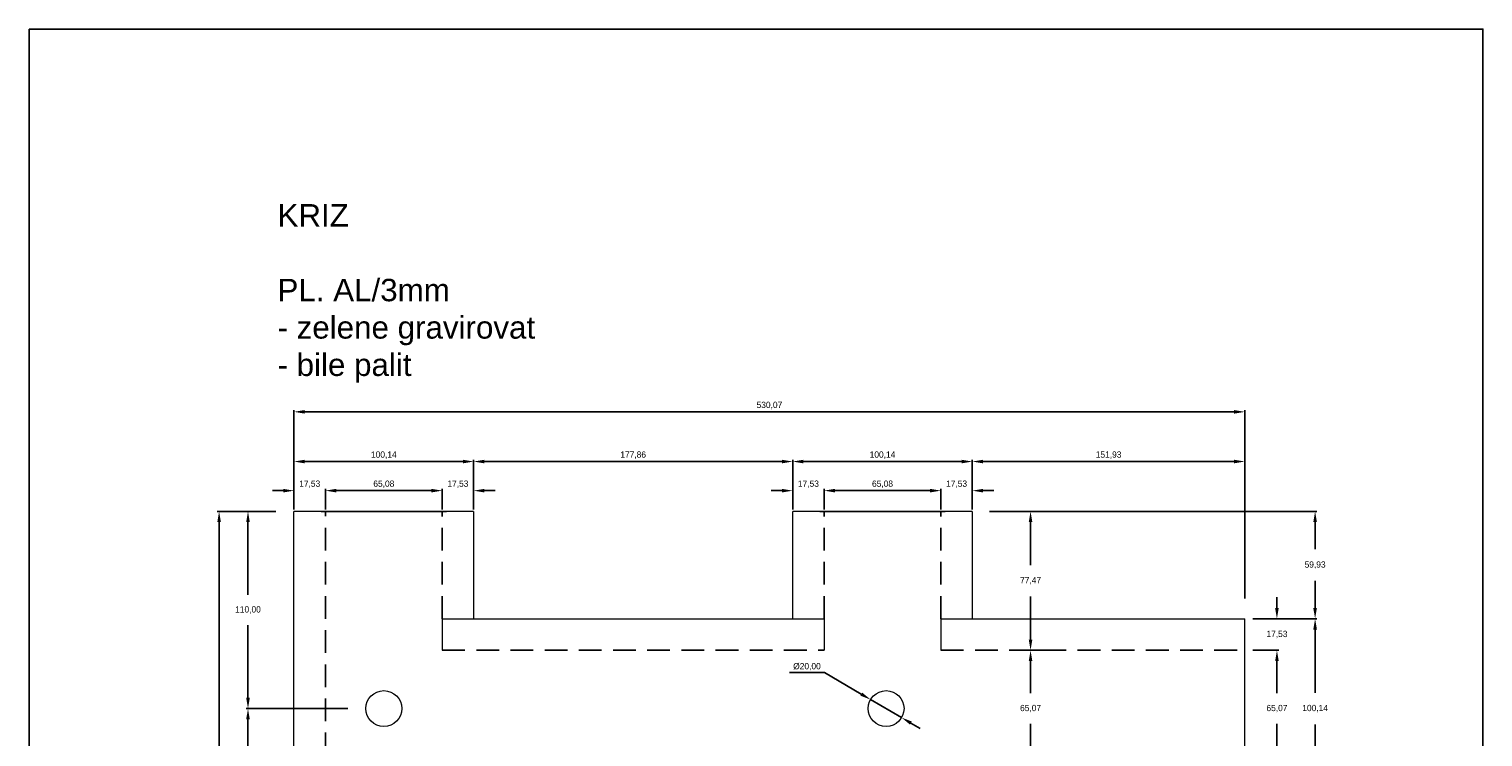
# Model space of a CAD drawing. Header units: millimetres. Extents: x 953 to 1764, y 23 to 914.
# Tile 3 of 3: x 953 to 1764, y 519 to 914. Entities that reach past the tile are written whole.
import ezdxf

# ---------------------------------------------------------------- set-up
doc = ezdxf.new("R2010")
doc.units = ezdxf.units.MM
doc.header["$PDSIZE"] = -1
doc.linetypes.add('HIDDEN', pattern=[1.905, 1.27, -0.635])
doc.layers.add('dim', color=1, linetype='Continuous')
doc.dimstyles.new('ISO-25', dxfattribs={"dimtxt": 2.5, "dimasz": 2.5, "dimexe": 1.25, "dimexo": 0.625, "dimtad": 1, "dimtxsty": 'Standard', "dimcen": 2.5, "dimadec": 0, "dimazin": 0, "dimtfac": 1, "dimtmove": 0, "dimatfit": 3, "dimfxl": 0, "dimarcsym": 0})

# ---------------------------------------------------------------- blocks, each defined once
blk = doc.blocks.new('*D16')
at = {"color": 0, "linetype": 'ByBlock', "lineweight": -2}
for p, q in [((1100.83, 656.34), (1100.83, 701.45)), ((1106.83, 700.45), (1624.9, 700.45)), ((1630.9, 596.4), (1630.9, 701.45))]:
    blk.add_line(p, q, dxfattribs=at)
at = {"color": 0, "linetype": 'ByBlock'}
for points in [[(1100.83, 700.45), (1106.83, 699.45), (1106.83, 701.45)], [(1630.9, 700.45), (1624.9, 699.45), (1624.9, 701.45)]]:
    blk.add_solid(points, dxfattribs=at)
at = {"layer": 'DEFPOINTS', "color": 0, "linetype": 'ByBlock'}
for p in [(1100.83, 655.34), (1630.9, 595.4)]:
    blk.add_point(p, dxfattribs=at)
at = {"color": 0, "linetype": 'ByBlock', "lineweight": -2, "insert": (1365.86, 704.02), "char_height": 3.5, "attachment_point": 5}
blk.add_mtext('\\A1;530,07', dxfattribs=at)
blk = doc.blocks.new('*D17')
at = {"color": 0, "linetype": 'ByBlock', "lineweight": -2}
for p, q in [((1100.83, 656.34), (1100.83, 673.74)), ((1106.83, 672.74), (1194.97, 672.74)), ((1200.97, 656.34), (1200.97, 673.74))]:
    blk.add_line(p, q, dxfattribs=at)
at = {"color": 0, "linetype": 'ByBlock'}
for points in [[(1100.83, 672.74), (1106.83, 671.74), (1106.83, 673.74)], [(1200.97, 672.74), (1194.97, 671.74), (1194.97, 673.74)]]:
    blk.add_solid(points, dxfattribs=at)
at = {"layer": 'DEFPOINTS', "color": 0, "linetype": 'ByBlock'}
for p in [(1100.83, 655.34), (1200.97, 655.34)]:
    blk.add_point(p, dxfattribs=at)
at = {"color": 0, "linetype": 'ByBlock', "lineweight": -2, "insert": (1150.9, 676.3), "char_height": 3.5, "attachment_point": 5}
blk.add_mtext('\\A1;100,14', dxfattribs=at)
blk = doc.blocks.new('*D18')
at = {"color": 0, "linetype": 'ByBlock', "lineweight": -2}
for p, q in [((1200.97, 656.34), (1200.97, 673.74)), ((1206.97, 672.74), (1372.83, 672.74)), ((1378.83, 656.34), (1378.83, 673.74))]:
    blk.add_line(p, q, dxfattribs=at)
at = {"color": 0, "linetype": 'ByBlock'}
for points in [[(1200.97, 672.74), (1206.97, 671.74), (1206.97, 673.74)], [(1378.83, 672.74), (1372.83, 671.74), (1372.83, 673.74)]]:
    blk.add_solid(points, dxfattribs=at)
at = {"layer": 'DEFPOINTS', "color": 0, "linetype": 'ByBlock'}
for p in [(1200.97, 655.34), (1378.83, 655.34)]:
    blk.add_point(p, dxfattribs=at)
at = {"color": 0, "linetype": 'ByBlock', "lineweight": -2, "insert": (1289.9, 676.3), "char_height": 3.5, "attachment_point": 5}
blk.add_mtext('\\A1;177,86', dxfattribs=at)
blk = doc.blocks.new('*D2')
at = {"color": 0, "linetype": 'ByBlock', "lineweight": -2}
for p, q in [((1378.83, 656.34), (1378.83, 673.74)), ((1384.83, 672.74), (1472.97, 672.74)), ((1478.97, 656.34), (1478.97, 673.74))]:
    blk.add_line(p, q, dxfattribs=at)
at = {"color": 0, "linetype": 'ByBlock'}
for points in [[(1378.83, 672.74), (1384.83, 671.74), (1384.83, 673.74)], [(1478.97, 672.74), (1472.97, 671.74), (1472.97, 673.74)]]:
    blk.add_solid(points, dxfattribs=at)
at = {"layer": 'DEFPOINTS', "color": 0, "linetype": 'ByBlock'}
for p in [(1378.83, 655.34), (1478.97, 655.34)]:
    blk.add_point(p, dxfattribs=at)
at = {"color": 0, "linetype": 'ByBlock', "lineweight": -2, "insert": (1428.9, 676.3), "char_height": 3.5, "attachment_point": 5}
blk.add_mtext('\\A1;100,14', dxfattribs=at)
blk = doc.blocks.new('*D3')
at = {"color": 0, "linetype": 'ByBlock', "lineweight": -2}
for p, q in [((1478.97, 656.34), (1478.97, 673.74)), ((1484.97, 672.74), (1624.9, 672.74)), ((1630.9, 596.4), (1630.9, 673.74))]:
    blk.add_line(p, q, dxfattribs=at)
at = {"color": 0, "linetype": 'ByBlock'}
for points in [[(1478.97, 672.74), (1484.97, 671.74), (1484.97, 673.74)], [(1630.9, 672.74), (1624.9, 671.74), (1624.9, 673.74)]]:
    blk.add_solid(points, dxfattribs=at)
at = {"layer": 'DEFPOINTS', "color": 0, "linetype": 'ByBlock'}
for p in [(1478.97, 655.34), (1630.9, 595.4)]:
    blk.add_point(p, dxfattribs=at)
at = {"color": 0, "linetype": 'ByBlock', "lineweight": -2, "insert": (1554.93, 676.3), "char_height": 3.5, "attachment_point": 5}
blk.add_mtext('\\A1;151,93', dxfattribs=at)
blk = doc.blocks.new('*D35')
at = {"color": 0, "linetype": 'ByBlock', "lineweight": -2}
for p, q in [((1079.12, 644.95), (1058.08, 644.95)), ((1059.08, 638.95), (1059.08, 406.19)), ((1059.08, 152.88), (1059.08, 385.64)), ((1089.2, 146.88), (1058.08, 146.88))]:
    blk.add_line(p, q, dxfattribs=at)
at = {"color": 0, "linetype": 'ByBlock'}
for points in [[(1059.08, 644.95), (1058.08, 638.95), (1060.08, 638.95)], [(1059.08, 146.88), (1058.08, 152.88), (1060.08, 152.88)]]:
    blk.add_solid(points, dxfattribs=at)
at = {"layer": 'DEFPOINTS', "color": 0, "linetype": 'ByBlock'}
for p in [(1080.12, 644.95), (1090.2, 146.88)]:
    blk.add_point(p, dxfattribs=at)
at = {"color": 0, "linetype": 'ByBlock', "lineweight": -2, "insert": (1059.08, 395.91), "char_height": 3.5, "attachment_point": 5}
blk.add_mtext('\\A1;498,07', dxfattribs=at)
blk = doc.blocks.new('*D4')
at = {"color": 0, "linetype": 'ByBlock', "lineweight": -2}
for p, q in [((1090.74, 644.95), (1074.18, 644.95)), ((1075.18, 638.95), (1075.18, 598.47)), ((1075.18, 540.95), (1075.18, 581.42)), ((1130.81, 534.95), (1074.18, 534.95))]:
    blk.add_line(p, q, dxfattribs=at)
at = {"color": 0, "linetype": 'ByBlock'}
for points in [[(1075.18, 644.95), (1074.18, 638.95), (1076.18, 638.95)], [(1075.18, 534.95), (1074.18, 540.95), (1076.18, 540.95)]]:
    blk.add_solid(points, dxfattribs=at)
at = {"layer": 'DEFPOINTS', "color": 0, "linetype": 'ByBlock'}
for p in [(1091.74, 644.95), (1131.81, 534.95)]:
    blk.add_point(p, dxfattribs=at)
at = {"color": 0, "linetype": 'ByBlock', "lineweight": -2, "insert": (1075.18, 589.95), "char_height": 3.5, "attachment_point": 5}
blk.add_mtext('\\A1;110,00', dxfattribs=at)
blk = doc.blocks.new('*D5')
at = {"color": 0, "linetype": 'ByBlock', "lineweight": -2}
for p, q in [((1130.81, 534.95), (1074.18, 534.95)), ((1075.18, 528.95), (1075.18, 374.64)), ((1075.18, 200.95), (1075.18, 355.26)), ((1130.13, 194.95), (1074.18, 194.95))]:
    blk.add_line(p, q, dxfattribs=at)
at = {"color": 0, "linetype": 'ByBlock'}
for points in [[(1075.18, 534.95), (1074.18, 528.95), (1076.18, 528.95)], [(1075.18, 194.95), (1074.18, 200.95), (1076.18, 200.95)]]:
    blk.add_solid(points, dxfattribs=at)
at = {"layer": 'DEFPOINTS', "color": 0, "linetype": 'ByBlock'}
for p in [(1131.81, 534.95), (1131.13, 194.95)]:
    blk.add_point(p, dxfattribs=at)
at = {"color": 0, "linetype": 'ByBlock', "lineweight": -2, "insert": (1075.18, 364.95), "char_height": 3.5, "attachment_point": 5}
blk.add_mtext('\\A1;340,00', dxfattribs=at)
blk = doc.blocks.new('*D13')
at = {"color": 0, "linetype": 'ByBlock', "lineweight": -2}
for p, q in [((1488.48, 644.95), (1671.06, 644.95)), ((1670.06, 638.95), (1670.06, 623.8)), ((1670.06, 591.02), (1670.06, 606.17)), ((1640.41, 585.02), (1671.06, 585.02))]:
    blk.add_line(p, q, dxfattribs=at)
at = {"color": 0, "linetype": 'ByBlock'}
for points in [[(1670.06, 644.95), (1669.06, 638.95), (1671.06, 638.95)], [(1670.06, 585.02), (1669.06, 591.02), (1671.06, 591.02)]]:
    blk.add_solid(points, dxfattribs=at)
at = {"layer": 'DEFPOINTS', "color": 0, "linetype": 'ByBlock'}
for p in [(1487.48, 644.95), (1639.41, 585.02)]:
    blk.add_point(p, dxfattribs=at)
at = {"color": 0, "linetype": 'ByBlock', "lineweight": -2, "insert": (1670.06, 614.98), "char_height": 3.5, "attachment_point": 5}
blk.add_mtext('\\A1;59,93', dxfattribs=at)
blk = doc.blocks.new('*D14')
at = {"color": 0, "linetype": 'ByBlock', "lineweight": -2}
for p, q in [((1640.41, 585.02), (1671.06, 585.02)), ((1670.06, 579.02), (1670.06, 543.76)), ((1670.06, 490.88), (1670.06, 526.13)), ((1640.41, 484.88), (1671.06, 484.88))]:
    blk.add_line(p, q, dxfattribs=at)
at = {"color": 0, "linetype": 'ByBlock'}
for points in [[(1670.06, 585.02), (1669.06, 579.02), (1671.06, 579.02)], [(1670.06, 484.88), (1669.06, 490.88), (1671.06, 490.88)]]:
    blk.add_solid(points, dxfattribs=at)
at = {"layer": 'DEFPOINTS', "color": 0, "linetype": 'ByBlock'}
for p in [(1639.41, 585.02), (1639.41, 484.88)]:
    blk.add_point(p, dxfattribs=at)
at = {"color": 0, "linetype": 'ByBlock', "lineweight": -2, "insert": (1670.06, 534.95), "char_height": 3.5, "attachment_point": 5}
blk.add_mtext('\\A1;100,14', dxfattribs=at)
blk = doc.blocks.new('*D9')
at = {"color": 0, "linetype": 'ByBlock', "lineweight": -2}
for p, q in [((1529.89, 644.95), (1510.44, 644.95)), ((1511.44, 638.95), (1511.44, 615.03)), ((1511.44, 573.48), (1511.44, 597.4)), ((1529.89, 567.48), (1510.44, 567.48))]:
    blk.add_line(p, q, dxfattribs=at)
at = {"color": 0, "linetype": 'ByBlock'}
for points in [[(1511.44, 644.95), (1510.44, 638.95), (1512.44, 638.95)], [(1511.44, 567.48), (1510.44, 573.48), (1512.44, 573.48)]]:
    blk.add_solid(points, dxfattribs=at)
at = {"layer": 'DEFPOINTS', "color": 0, "linetype": 'ByBlock'}
for p in [(1530.89, 644.95), (1530.89, 567.48)]:
    blk.add_point(p, dxfattribs=at)
at = {"color": 0, "linetype": 'ByBlock', "lineweight": -2, "insert": (1511.44, 606.21), "char_height": 3.5, "attachment_point": 5}
blk.add_mtext('\\A1;77,47', dxfattribs=at)
blk = doc.blocks.new('*D10')
at = {"color": 0, "linetype": 'ByBlock', "lineweight": -2}
for p, q in [((1529.89, 567.48), (1510.44, 567.48)), ((1511.44, 561.48), (1511.44, 543.47)), ((1511.44, 508.41), (1511.44, 526.42)), ((1529.89, 502.41), (1510.44, 502.41))]:
    blk.add_line(p, q, dxfattribs=at)
at = {"color": 0, "linetype": 'ByBlock'}
for points in [[(1511.44, 567.48), (1510.44, 561.48), (1512.44, 561.48)], [(1511.44, 502.41), (1510.44, 508.41), (1512.44, 508.41)]]:
    blk.add_solid(points, dxfattribs=at)
at = {"layer": 'DEFPOINTS', "color": 0, "linetype": 'ByBlock'}
for p in [(1530.89, 567.48), (1530.89, 502.41)]:
    blk.add_point(p, dxfattribs=at)
at = {"color": 0, "linetype": 'ByBlock', "lineweight": -2, "insert": (1511.44, 534.95), "char_height": 3.5, "attachment_point": 5}
blk.add_mtext('\\A1;65,07', dxfattribs=at)
blk = doc.blocks.new('*D19')
at = {"color": 0, "linetype": 'ByBlock', "lineweight": -2}
for p, q in [((1396.49, 555.02), (1377.11, 555.02)), ((1417.08, 543.01), (1396.49, 555.02)), ((1422.26, 539.98), (1439.54, 529.91)), ((1444.72, 526.89), (1449.9, 523.86))]:
    blk.add_line(p, q, dxfattribs=at)
at = {"color": 0, "linetype": 'ByBlock'}
for points in [[(1422.26, 539.98), (1417.58, 543.87), (1416.57, 542.14)], [(1439.54, 529.91), (1445.22, 527.75), (1444.21, 526.02)]]:
    blk.add_solid(points, dxfattribs=at)
at = {"layer": 'DEFPOINTS', "color": 0, "linetype": 'ByBlock'}
for p in [(1422.26, 539.98), (1439.54, 529.91)]:
    blk.add_point(p, dxfattribs=at)
at = {"color": 0, "linetype": 'ByBlock', "lineweight": -2, "insert": (1386.8, 558.29), "char_height": 3.5, "attachment_point": 5}
blk.add_mtext('\\A1;%%c20,00', dxfattribs=at)
blk = doc.blocks.new('*D23')
at = {"color": 0, "linetype": 'ByBlock', "lineweight": -2}
for p, q in [((1094.83, 656.5), (1088.83, 656.5)), ((1100.83, 645.95), (1100.83, 657.5)), ((1118.36, 645.95), (1118.36, 657.5)), ((1124.36, 656.5), (1130.36, 656.5))]:
    blk.add_line(p, q, dxfattribs=at)
at = {"color": 0, "linetype": 'ByBlock'}
for points in [[(1100.83, 656.5), (1094.83, 655.5), (1094.83, 657.5)], [(1118.36, 656.5), (1124.36, 655.5), (1124.36, 657.5)]]:
    blk.add_solid(points, dxfattribs=at)
at = {"layer": 'DEFPOINTS', "color": 0, "linetype": 'ByBlock'}
for p in [(1100.83, 644.95), (1118.36, 644.95)]:
    blk.add_point(p, dxfattribs=at)
at = {"color": 0, "linetype": 'ByBlock', "lineweight": -2, "insert": (1109.59, 660.07), "char_height": 3.5, "attachment_point": 5}
blk.add_mtext('\\A1;17,53', dxfattribs=at)
blk = doc.blocks.new('*D22')
at = {"color": 0, "linetype": 'ByBlock', "lineweight": -2}
for p, q in [((1118.36, 645.95), (1118.36, 657.5)), ((1124.36, 656.5), (1177.44, 656.5)), ((1183.44, 645.95), (1183.44, 657.5))]:
    blk.add_line(p, q, dxfattribs=at)
at = {"color": 0, "linetype": 'ByBlock'}
for points in [[(1118.36, 656.5), (1124.36, 655.5), (1124.36, 657.5)], [(1183.44, 656.5), (1177.44, 655.5), (1177.44, 657.5)]]:
    blk.add_solid(points, dxfattribs=at)
at = {"layer": 'DEFPOINTS', "color": 0, "linetype": 'ByBlock'}
for p in [(1118.36, 644.95), (1183.44, 644.95)]:
    blk.add_point(p, dxfattribs=at)
at = {"color": 0, "linetype": 'ByBlock', "lineweight": -2, "insert": (1150.9, 660.07), "char_height": 3.5, "attachment_point": 5}
blk.add_mtext('\\A1;65,08', dxfattribs=at)
blk = doc.blocks.new('*D21')
at = {"color": 0, "linetype": 'ByBlock', "lineweight": -2}
for p, q in [((1177.44, 656.5), (1171.44, 656.5)), ((1183.44, 645.95), (1183.44, 657.5)), ((1200.97, 645.95), (1200.97, 657.5)), ((1206.97, 656.5), (1212.97, 656.5))]:
    blk.add_line(p, q, dxfattribs=at)
at = {"color": 0, "linetype": 'ByBlock'}
for points in [[(1183.44, 656.5), (1177.44, 655.5), (1177.44, 657.5)], [(1200.97, 656.5), (1206.97, 655.5), (1206.97, 657.5)]]:
    blk.add_solid(points, dxfattribs=at)
at = {"layer": 'DEFPOINTS', "color": 0, "linetype": 'ByBlock'}
for p in [(1183.44, 644.95), (1200.97, 644.95)]:
    blk.add_point(p, dxfattribs=at)
at = {"color": 0, "linetype": 'ByBlock', "lineweight": -2, "insert": (1192.2, 660.07), "char_height": 3.5, "attachment_point": 5}
blk.add_mtext('\\A1;17,53', dxfattribs=at)
blk = doc.blocks.new('*D24')
at = {"color": 0, "linetype": 'ByBlock', "lineweight": -2}
for p, q in [((1372.83, 656.5), (1366.83, 656.5)), ((1378.83, 645.95), (1378.83, 657.5)), ((1396.36, 645.95), (1396.36, 657.5)), ((1402.36, 656.5), (1408.36, 656.5))]:
    blk.add_line(p, q, dxfattribs=at)
at = {"color": 0, "linetype": 'ByBlock'}
for points in [[(1378.83, 656.5), (1372.83, 655.5), (1372.83, 657.5)], [(1396.36, 656.5), (1402.36, 655.5), (1402.36, 657.5)]]:
    blk.add_solid(points, dxfattribs=at)
at = {"layer": 'DEFPOINTS', "color": 0, "linetype": 'ByBlock'}
for p in [(1378.83, 644.95), (1396.36, 644.95)]:
    blk.add_point(p, dxfattribs=at)
at = {"color": 0, "linetype": 'ByBlock', "lineweight": -2, "insert": (1387.59, 660.07), "char_height": 3.5, "attachment_point": 5}
blk.add_mtext('\\A1;17,53', dxfattribs=at)
blk = doc.blocks.new('*D25')
at = {"color": 0, "linetype": 'ByBlock', "lineweight": -2}
for p, q in [((1396.36, 645.95), (1396.36, 657.5)), ((1402.36, 656.5), (1455.44, 656.5)), ((1461.44, 645.95), (1461.44, 657.5))]:
    blk.add_line(p, q, dxfattribs=at)
at = {"color": 0, "linetype": 'ByBlock'}
for points in [[(1396.36, 656.5), (1402.36, 655.5), (1402.36, 657.5)], [(1461.44, 656.5), (1455.44, 655.5), (1455.44, 657.5)]]:
    blk.add_solid(points, dxfattribs=at)
at = {"layer": 'DEFPOINTS', "color": 0, "linetype": 'ByBlock'}
for p in [(1396.36, 644.95), (1461.44, 644.95)]:
    blk.add_point(p, dxfattribs=at)
at = {"color": 0, "linetype": 'ByBlock', "lineweight": -2, "insert": (1428.9, 660.07), "char_height": 3.5, "attachment_point": 5}
blk.add_mtext('\\A1;65,08', dxfattribs=at)
blk = doc.blocks.new('*D26')
at = {"color": 0, "linetype": 'ByBlock', "lineweight": -2}
for p, q in [((1455.44, 656.5), (1449.44, 656.5)), ((1461.44, 645.95), (1461.44, 657.5)), ((1478.97, 645.95), (1478.97, 657.5)), ((1484.97, 656.5), (1490.97, 656.5))]:
    blk.add_line(p, q, dxfattribs=at)
at = {"color": 0, "linetype": 'ByBlock'}
for points in [[(1461.44, 656.5), (1455.44, 655.5), (1455.44, 657.5)], [(1478.97, 656.5), (1484.97, 655.5), (1484.97, 657.5)]]:
    blk.add_solid(points, dxfattribs=at)
at = {"layer": 'DEFPOINTS', "color": 0, "linetype": 'ByBlock'}
for p in [(1461.44, 644.95), (1478.97, 644.95)]:
    blk.add_point(p, dxfattribs=at)
at = {"color": 0, "linetype": 'ByBlock', "lineweight": -2, "insert": (1470.2, 660.07), "char_height": 3.5, "attachment_point": 5}
blk.add_mtext('\\A1;17,53', dxfattribs=at)
blk = doc.blocks.new('*D27')
at = {"color": 0, "linetype": 'ByBlock', "lineweight": -2}
for p, q in [((1648.78, 591.02), (1648.78, 597.02)), ((1635.41, 585.02), (1649.78, 585.02)), ((1635.41, 567.48), (1649.78, 567.48)), ((1648.78, 561.48), (1648.78, 555.48))]:
    blk.add_line(p, q, dxfattribs=at)
at = {"color": 0, "linetype": 'ByBlock'}
for points in [[(1648.78, 585.02), (1647.78, 591.02), (1649.78, 591.02)], [(1648.78, 567.48), (1647.78, 561.48), (1649.78, 561.48)]]:
    blk.add_solid(points, dxfattribs=at)
at = {"layer": 'DEFPOINTS', "color": 0, "linetype": 'ByBlock'}
for p in [(1634.41, 585.02), (1634.41, 567.48)]:
    blk.add_point(p, dxfattribs=at)
at = {"color": 0, "linetype": 'ByBlock', "lineweight": -2, "insert": (1648.78, 576.25), "char_height": 3.5, "attachment_point": 5}
blk.add_mtext('\\A1;17,53', dxfattribs=at)
blk = doc.blocks.new('*D28')
at = {"color": 0, "linetype": 'ByBlock', "lineweight": -2}
for p, q in [((1635.41, 567.48), (1649.78, 567.48)), ((1648.78, 561.48), (1648.78, 543.47)), ((1648.78, 508.41), (1648.78, 526.42)), ((1635.41, 502.41), (1649.78, 502.41))]:
    blk.add_line(p, q, dxfattribs=at)
at = {"color": 0, "linetype": 'ByBlock'}
for points in [[(1648.78, 567.48), (1647.78, 561.48), (1649.78, 561.48)], [(1648.78, 502.41), (1647.78, 508.41), (1649.78, 508.41)]]:
    blk.add_solid(points, dxfattribs=at)
at = {"layer": 'DEFPOINTS', "color": 0, "linetype": 'ByBlock'}
for p in [(1634.41, 567.48), (1634.41, 502.41)]:
    blk.add_point(p, dxfattribs=at)
at = {"color": 0, "linetype": 'ByBlock', "lineweight": -2, "insert": (1648.78, 534.95), "char_height": 3.5, "attachment_point": 5}
blk.add_mtext('\\A1;65,07', dxfattribs=at)

msp = doc.modelspace()

# ---------------------------------------------------------------- linework, layer by layer
at = {"linetype": 'Continuous', "lineweight": 18}
for p, q in [((1100.829, 146.878), (1100.829, 644.946)), ((1200.966, 644.946), (1100.829, 644.946)), ((1115.897, 644.946), (1185.897, 644.946)), ((1200.966, 644.946), (1200.966, 585.015)), ((1378.829, 585.015), (1378.829, 644.946)), ((1478.966, 644.946), (1378.829, 644.946)), ((1393.897, 644.946), (1463.897, 644.946)), ((1478.966, 644.946), (1478.966, 585.015)), ((1183.436, 585.015), (1396.359, 585.015)), ((1183.436, 585.015), (1183.436, 567.481)), ((1396.359, 585.015), (1396.359, 567.481)), ((1461.436, 585.015), (1630.897, 585.015)), ((1461.436, 585.015), (1461.436, 567.481)), ((1630.897, 484.878), (1630.897, 585.015))]:
    msp.add_line(p, q, dxfattribs=at)
at = {"color": 3, "linetype": 'HIDDEN', "ltscale": 10}
for p, q in [((1118.359, 146.878), (1118.359, 644.946)), ((1183.436, 585.015), (1183.436, 644.946)), ((1396.359, 585.015), (1396.359, 644.946)), ((1461.436, 585.015), (1461.436, 644.946)), ((1183.436, 567.481), (1396.359, 567.481)), ((1461.436, 567.481), (1630.897, 567.481))]:
    msp.add_line(p, q, dxfattribs=at)
msp.add_lwpolyline([(953.146, 913.947), (1763.61, 913.947), (1763.61, 22.714), (953.146, 22.714)], close=True)
at = {"linetype": 'Continuous', "lineweight": 18}
for centre in [(1150.897, 534.946), (1150.897, 534.946), (1430.897, 534.946), (1430.897, 534.946)]:
    msp.add_circle(centre, 10, dxfattribs=at)

# ---------------------------------------------------------------- texts
at = {"insert": (1091.633, 816.313), "char_height": 0.875, "attachment_point": 1}
msp.add_mtext('{\\fArial|b0|i0|c0|p0;\\H14.2857x;KRIZ \\P\\PPL. AL/3mm\\P- zelene gravirovat\\P- bile palit}', dxfattribs=at)

# ---------------------------------------------------------------- dimensions: what is measured, and where the dimension line sits
at = {"layer": 'dim', "lineweight": 15}
for base, p1, p2, picture, middle in [((1630.897, 700.452), (1100.829, 655.336), (1630.897, 595.405), '*D16', (1365.863, 704.018)), ((1200.966, 672.739), (1100.829, 655.336), (1200.966, 655.336), '*D17', (1150.897, 676.305)), ((1378.829, 672.739), (1200.966, 655.336), (1378.829, 655.336), '*D18', (1289.897, 676.305)), ((1478.966, 672.739), (1378.829, 655.336), (1478.966, 655.336), '*D2', (1428.897, 676.305)), ((1630.897, 672.739), (1478.966, 655.336), (1630.897, 595.405), '*D3', (1554.931, 676.305)), ((1118.359, 656.503), (1100.829, 644.946), (1118.359, 644.946), '*D23', (1109.594, 660.068)), ((1183.436, 656.503), (1118.359, 644.946), (1183.436, 644.946), '*D22', (1150.897, 660.068)), ((1200.966, 656.503), (1183.436, 644.946), (1200.966, 644.946), '*D21', (1192.201, 660.068)), ((1396.359, 656.503), (1378.829, 644.946), (1396.359, 644.946), '*D24', (1387.594, 660.068)), ((1461.436, 656.503), (1396.359, 644.946), (1461.436, 644.946), '*D25', (1428.897, 660.068)), ((1478.966, 656.503), (1461.436, 644.946), (1478.966, 644.946), '*D26', (1470.201, 660.068))]:
    dim = msp.add_linear_dim(base=base, p1=p1, p2=p2, dimstyle='ISO-25', override={"dimtxt": 3.5, "dimasz": 6, "dimexe": 1, "dimexo": 1, "dimgap": 1.524, "dimtih": 1, "dimtoh": 1, "dimzin": 0, "dimtzin": 0}, dxfattribs=at)
    dim.commit()
    dim.dimension.update_dxf_attribs({"geometry": picture, "text_midpoint": middle})
for base, p1, p2, angle, picture, middle in [((1059.08, 146.878), (1080.117, 644.946), (1090.204, 146.878), 90, '*D35', (1059.08, 395.912)), ((1075.18, 534.946), (1091.741, 644.946), (1131.81, 534.946), 90, '*D4', (1075.18, 589.946)), ((1670.063, 585.015), (1487.48, 644.946), (1639.412, 585.015), 90, '*D13', (1670.063, 614.981)), ((1648.784, 567.481), (1634.411, 585.015), (1634.411, 567.481), 90, '*D27', (1648.784, 576.248)), ((1670.063, 484.878), (1639.412, 585.015), (1639.412, 484.878), 90, '*D14', (1670.063, 534.946)), ((1511.444, 502.412), (1530.894, 567.481), (1530.894, 502.412), 270, '*D10', (1511.444, 534.946)), ((1648.784, 502.412), (1634.411, 567.481), (1634.411, 502.412), 90, '*D28', (1648.784, 534.946)), ((1075.18, 194.946), (1131.81, 534.946), (1131.129, 194.946), 90, '*D5', (1075.18, 364.946))]:
    dim = msp.add_linear_dim(base=base, p1=p1, p2=p2, angle=angle, dimstyle='ISO-25', override={"dimtxt": 3.5, "dimasz": 6, "dimexe": 1, "dimexo": 1, "dimgap": 1.524, "dimtih": 1, "dimtoh": 1, "dimzin": 0, "dimtzin": 0}, dxfattribs=at)
    dim.commit()
    dim.dimension.update_dxf_attribs({"geometry": picture, "text_midpoint": middle})
dim = msp.add_aligned_dim(p1=(1530.8936, 644.9464), p2=(1530.8936, 567.4807), distance=-19.4497, dimstyle='ISO-25', override={"dimtxt": 3.5, "dimasz": 6, "dimexe": 1, "dimexo": 1, "dimgap": 1.524, "dimtih": 1, "dimtoh": 1, "dimzin": 0, "dimtzin": 0}, dxfattribs=at)
dim.commit()
dim.dimension.update_dxf_attribs({"geometry": '*D9', "text_midpoint": (1511.4439, 606.2136)})
dim = msp.add_diameter_dim_2p(p1=(1439.535, 529.908), p2=(1422.259, 539.985), dimstyle='ISO-25', override={"dimtxt": 3.5, "dimasz": 6, "dimexe": 1, "dimexo": 1, "dimgap": 1.524, "dimtih": 1, "dimtoh": 1, "dimzin": 0, "dimtzin": 0}, dxfattribs=at)
dim.commit()
dim.dimension.update_dxf_attribs({"geometry": '*D19', "text_midpoint": (1386.796, 558.29)})

doc.saveas('drawing.dxf')
